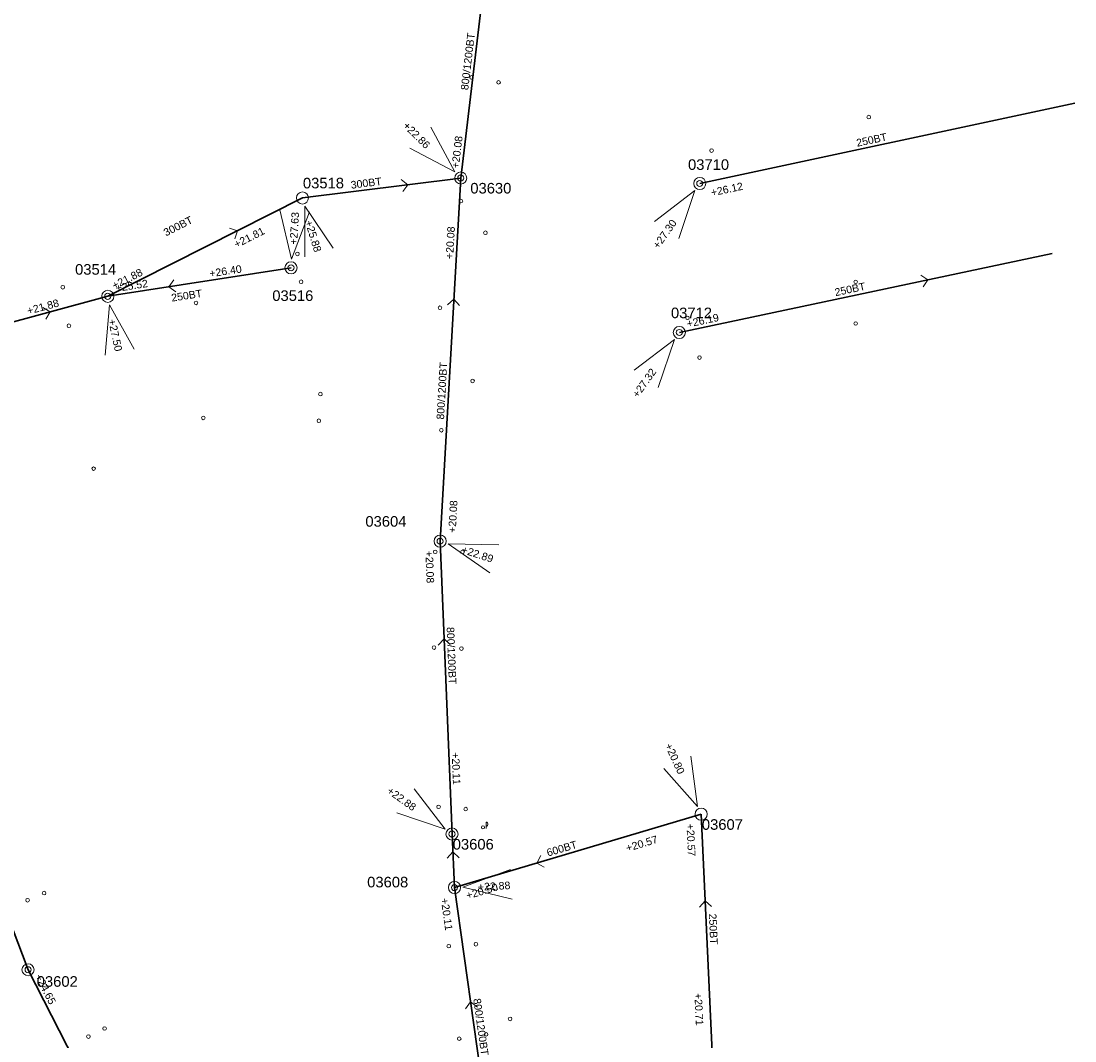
# Model space of a CAD drawing. Header units: metres. Extents: x 196788 to 198093, y 354523 to 355933.
# Tile 33 of 35: x 197917 to 198092, y 355053 to 355222. Entities that reach past the tile are written whole.
import ezdxf

# ---------------------------------------------------------------- set-up
doc = ezdxf.new("R2010")
doc.units = ezdxf.units.M
for name, color, linetype, lineweight in [('AFSTROOM', 2, 'Continuous', 0), ('BOB', 7, 'Continuous', 0), ('CODE', 1, 'Continuous', 0), ('DIAM', 7, 'Continuous', 0), ('GMGIS_STRENGEN', 3, 'Continuous', 30), ('inspectie-riool put', 2, 'Continuous', 0), ('kolk', 2, 'Continuous', 0), ('MVD', 5, 'Continuous', 0), ('PUT', 1, 'Continuous', 0), ('putdeksel algemeen', 2, 'Continuous', 0)]:
    doc.layers.add(name, color=color, linetype=linetype, lineweight=lineweight)
doc.styles.get("Standard").update_dxf_attribs({"font": 'arial.ttf'})
doc.styles.add('Style-simplex', font='simplex.shx')

# ---------------------------------------------------------------- blocks, each defined once
blk = doc.blocks.new('S360')
at = {"layer": 'inspectie-riool put', "color": 7, "linetype": 'Continuous', "lineweight": 0}
blk.add_circle((0, 0), 0.5, dxfattribs=at)
blk = doc.blocks.new('S490')
at = {"layer": 'putdeksel algemeen', "color": 7, "linetype": 'Continuous', "lineweight": 0}
blk.add_circle((0, 0), 0.263, dxfattribs=at)
blk.add_circle((0, 0), 0.263, dxfattribs=at)
at = {"layer": 'putdeksel algemeen', "color": 7, "linetype": 'Continuous', "lineweight": 0, "style": 'Style-simplex', "width": 0.428569}
blk.add_text('p', height=1.05, dxfattribs=at).set_placement((0.41, 0.18))
blk = doc.blocks.new('AFSTROOM')
at = {"layer": 'AFSTROOM', "linetype": 'Continuous'}
for q in [(1, 1), (1, -1)]:
    blk.add_line((0, 0), q, dxfattribs=at)
blk = doc.blocks.new('S340')
at = {"layer": 'kolk', "color": 7, "linetype": 'Continuous', "lineweight": 0}
blk.add_circle((0, 0), 0.3, dxfattribs=at)

msp = doc.modelspace()

# ---------------------------------------------------------------- linework, layer by layer
at = {"layer": 'GMGIS_STRENGEN', "linetype": 'Continuous', "flags": 128}
for points in [[(197990.21, 355196.3), (197996.01, 355245.03)], [(198029.77, 355195.4), (198091.87, 355208.67)], [(197964, 355193), (197990.21, 355196.3)], [(197986.79, 355136.19), (197990.21, 355196.3)], [(197931.78, 355176.72), (197964, 355193)], [(198026.39, 355170.74), (198088.1, 355183.83)], [(197962.11, 355181.44), (197931.78, 355176.72)], [(197903.13, 355168.97), (197931.78, 355176.72)], [(197988.76, 355087.72), (197986.79, 355136.19)], [(197902.82, 355106.86), (197918.58, 355065.26)], [(198030, 355091), (197989.17, 355078.86)], [(198032, 355048), (198030, 355091)], [(197989.17, 355078.86), (197988.76, 355087.72)], [(197997.16, 355022.04), (197989.17, 355078.86)], [(197939.2, 355024.98), (197918.58, 355065.26)]]:
    msp.add_lwpolyline(points, dxfattribs=at)
at = {"layer": 'MVD', "linetype": 'Continuous'}
for p, q in [((197989.21, 355197.3), (197985.24, 355204.7)), ((197981.78, 355201.22), (197989.21, 355197.3)), ((198028.95, 355194.24), (198022.29, 355189.12)), ((198026.29, 355186.27), (198028.95, 355194.24)), ((197969.11, 355184.68), (197964.41, 355191.65)), ((197964.41, 355191.65), (197964.41, 355183.25)), ((197960.27, 355191.02), (197962.21, 355182.85)), ((197962.21, 355182.85), (197965.17, 355190.71)), ((197932.07, 355175.34), (197931.34, 355166.97)), ((197936.14, 355167.99), (197932.07, 355175.34)), ((198025.57, 355169.59), (198018.9, 355164.48)), ((198022.9, 355161.62), (198025.57, 355169.59)), ((197996.53, 355135.61), (197988.13, 355135.75)), ((197988.13, 355135.75), (197995.02, 355130.94)), ((198029.41, 355092.29), (198028.3, 355100.61)), ((198023.83, 355098.57), (198029.41, 355092.29)), ((197987.61, 355088.54), (197982.52, 355095.22)), ((197979.65, 355091.23), (197987.61, 355088.54)), ((197998.46, 355081.83), (197990.58, 355078.94)), ((197990.58, 355078.94), (197998.73, 355076.92))]:
    msp.add_line(p, q, dxfattribs=at)
at = {"layer": 'PUT', "linetype": 'Continuous'}
for centre in [(197990.21, 355196.3), (198029.77, 355195.4), (197964, 355193), (197962.11, 355181.44), (197931.78, 355176.72), (198026.39, 355170.74), (197986.79, 355136.19), (198030, 355091), (197988.76, 355087.72), (197989.17, 355078.86), (197918.58, 355065.26)]:
    msp.add_circle(centre, 1, dxfattribs=at)

# ---------------------------------------------------------------- block references
at = {"layer": 'AFSTROOM'}
for p, rotation in [((197981.47, 355195.2), 187.1999999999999), ((197953.26, 355187.57), 206.8), ((197941.89, 355178.3), 8.8), ((198067.53, 355179.47), 192), ((197989.07, 355176.27), 266.7), ((197922.23, 355174.14), 195.0999999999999), ((197987.44, 355120.03), 272.3), ((197988.89, 355084.76), 272.6), ((198002.78, 355082.91), 16.6), ((198030.67, 355076.67), 272.7), ((197991.83, 355059.92), 278)]:
    msp.add_blockref('AFSTROOM', p, dxfattribs=dict(at, rotation=rotation))
at = {"layer": 'inspectie-riool put', "color": 7, "linetype": 'Continuous', "lineweight": 0}
for p in [(197990.21, 355196.3), (198029.77, 355195.4), (197962.11, 355181.44), (197931.78, 355176.72), (198026.39, 355170.74), (197986.79, 355136.19), (197988.76, 355087.72), (197989.17, 355078.86), (197918.58, 355065.26)]:
    msp.add_blockref('S360', p, dxfattribs=at)
at = {"layer": 'kolk', "color": 7, "linetype": 'Continuous', "lineweight": 0}
for p in [(197991.99, 355212.96), (197996.46, 355212.14), (198057.75, 355206.38), (198031.72, 355200.85), (197990.24, 355192.48), (197994.3, 355187.24), (197963.18, 355183.75), (197963.78, 355179.13), (198055.58, 355179.12), (197924.33, 355178.23), (197946.39, 355175.63), (197986.77, 355174.83), (197925.35, 355171.85), (198027.74, 355173.16), (198055.58, 355172.22), (198029.73, 355166.58), (197992.17, 355162.71), (197966.98, 355160.53), (197947.59, 355156.59), (197966.72, 355156.13), (197987, 355154.55), (197929.44, 355148.2), (197985.99, 355134.43), (197990.48, 355134.4), (197985.78, 355118.58), (197990.32, 355118.42), (197986.53, 355092.22), (197991.03, 355091.85), (197921.24, 355077.94), (197918.5, 355076.76), (197988.22, 355069.16), (197992.72, 355069.48), (197998.37, 355057.12), (197931.25, 355055.53), (197928.58, 355054.2), (197989.96, 355053.84), (197994.41, 355054.56)]:
    msp.add_blockref('S340', p, dxfattribs=at)
at = {"layer": 'putdeksel algemeen', "color": 7, "linetype": 'Continuous', "lineweight": 0}
msp.add_blockref('S490', (197993.89, 355088.82), dxfattribs=at)

# ---------------------------------------------------------------- texts
at = {"layer": 'BOB'}
for s, rotation, p in [('+20.08', 83.2, (197989.89, 355197.85)), ('+26.12', 12.1, (198031.76, 355193.26)), ('+21.81', 26.8, (197953.08, 355184.68)), ('+20.08', 86.7, (197988.94, 355182.86)), ('+21.88', 26.8, (197932.89, 355177.85)), ('+26.40', 8.8, (197948.7, 355179.86)), ('+25.52', 8.8, (197933.18, 355177.45)), ('+21.88', 15.1, (197918.61, 355173.68)), ('+26.19', 12, (198027.76, 355171.54)), ('+20.08', 86.7, (197989.37, 355137.54)), ('+20.08', 272.3, (197984.35, 355134.59)), ('+20.11', 272.3, (197988.71, 355101.23)), ('+20.57', 272.7, (198027.57, 355089.39)), ('+20.57', 16.6, (198017.77, 355084.76)), ('+20.50', 16.6, (197991.32, 355076.89)), ('+20.11', 278, (197986.9, 355077.03)), ('+24.65', 297.1, (197919.7, 355064.15)), ('+20.71', 272.7, (198028.88, 355061.37))]:
    msp.add_text(s, height=1.25, rotation=rotation, dxfattribs=at).set_placement(p)
at = {"layer": 'CODE'}
for s, p in [('03710', (198027.83, 355197.65)), ('03518', (197964.08, 355194.59)), ('03630', (197991.79, 355193.74)), ('03514', (197926.37, 355180.3)), ('03516', (197959.01, 355175.96)), ('03712', (198025, 355173.1)), ('03604', (197974.42, 355138.59)), ('03607', (198030.12, 355088.42)), ('03606', (197988.88, 355085.15)), ('03608', (197974.72, 355078.89)), ('03602', (197920.02, 355062.44))]:
    msp.add_text(s, height=1.75, dxfattribs=at).set_placement(p)
at = {"layer": 'DIAM'}
for s, rotation, p in [('800/1200BT', 83.2, (197991.43, 355210.79)), ('250BT', 12.1, (198055.83, 355201.47)), ('300BT', 7.2, (197972.08, 355194.52)), ('300BT', 26.8, (197941.4, 355186.62)), ('250BT', 8.8, (197942.39, 355175.84)), ('250BT', 12, (198052.25, 355176.74)), ('800/1200BT', 86.7, (197987.43, 355156.29)), ('800/1200BT', 272.3, (197987.87, 355121.96)), ('600BT', 16.6, (198004.65, 355083.98)), ('250BT', 272.7, (198031.27, 355074.52)), ('800/1200BT', 278, (197992.27, 355060.42))]:
    msp.add_text(s, height=1.25, rotation=rotation, dxfattribs=at).set_placement(p)
at = {"layer": 'MVD'}
for s, rotation, p in [('+22.86', 315.2, (197980.55, 355204.84)), ('+27.63', 86.3, (197963.11, 355185.25)), ('+25.88', 287, (197964.41, 355189.08)), ('+27.30', 54.6, (198022.92, 355184.48)), ('+27.50', 282, (197931.85, 355172.79)), ('+27.32', 54.5, (198019.53, 355159.83)), ('+22.89', 342, (197990.23, 355134.28)), ('+20.80', 294.6, (198023.96, 355102.39)), ('+22.88', 324.3, (197977.87, 355094.61)), ('+22.88', 3.1, (197993.07, 355078.32))]:
    msp.add_text(s, height=1.25, rotation=rotation, dxfattribs=at).set_placement(p)

doc.saveas('drawing.dxf')
